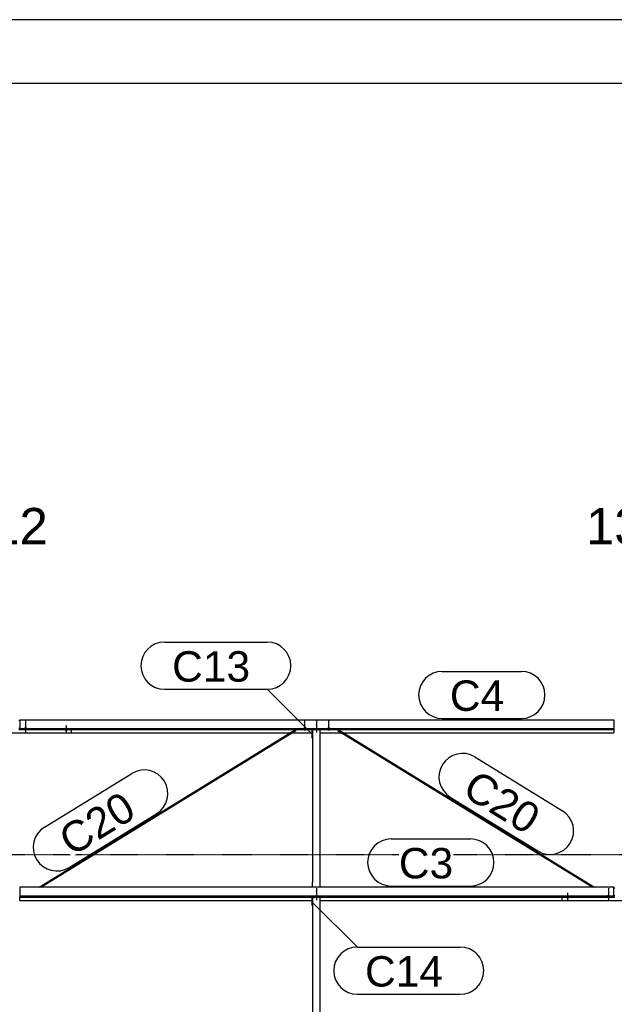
# Model space of a CAD drawing. Header units: millimetres. Extents: x -4888 to 73862, y -29046 to 15504.
# Tile 72 of 111: x 38501 to 42000, y 9708 to 15504. Entities that reach past the tile are written whole.
import ezdxf

# ---------------------------------------------------------------- set-up
doc = ezdxf.new("R2010")
doc.units = ezdxf.units.MM
doc.linetypes.add('DXK_LINE_DOT2', pattern=[3.9198, 1.9599, -1.9599])
doc.linetypes.add('DXK_LINE_DOT3', pattern=[5.9187, 2.979, -0.9799, 0.9799, -0.9799])
doc.styles.add('Arial', font='ARIAL.TTF', dxfattribs={"height": 0.2})

# ---------------------------------------------------------------- blocks, each defined once
blk = doc.blocks.new('Unknown-1953139-1278')
at = {"color": 7, "linetype": 'Continuous'}
for p, q in [((73861.9, 15503.7), (-4888.1, 15503.7)), ((73486.9, 15128.7), (-4513.1, 15128.7))]:
    blk.add_line(p, q, dxfattribs=at)
blk = doc.blocks.new('Part-1953139-17542 - 1282')
at = {"color": 3, "linetype": 'Continuous'}
for p, q in [((38497, 11380.7), (38503, 11380.7)), ((38193, 11303.8), (38193, 11324.9)), ((38807, 11303.8), (38193, 11303.8)), ((38497, 11334.2), (38503, 11334.2)), ((38497, 11325.7), (38503, 11325.7)), ((38807, 11303.8), (38807, 11324.9))]:
    blk.add_line(p, q, dxfattribs=at)
blk = doc.blocks.new('GridLine-1953139-4952 - 1282')
at = {"color": 136, "linetype": 'Continuous', "style": 'Arial'}
blk.add_text('12', height=214.89, dxfattribs=at).set_placement((38333.2, 12415))
blk = doc.blocks.new('GridLine-1953139-4961 - 1282')
at = {"color": 174, "linetype": 'DXK_LINE_DOT3'}
blk.add_line((-1750, 10590), (64750, 10590), dxfattribs=at)
blk = doc.blocks.new('Bolt-1953139-17543 - 1282')
at = {"color": 5, "linetype": 'Continuous'}
for p, q in [((38526.2, 11329.5), (38526, 11329.1)), ((38526, 11329.1), (38526, 11328.6)), ((38526, 11328.6), (38526, 11328.1)), ((38526, 11328.1), (38526.2, 11327.7)), ((38526.4, 11330), (38526.2, 11329.5)), ((38526.2, 11327.7), (38526.4, 11327.2)), ((38526.7, 11330.4), (38526.4, 11330)), ((38526.4, 11327.2), (38526.7, 11326.8)), ((38527.1, 11330.8), (38526.7, 11330.4)), ((38526.7, 11326.8), (38527.1, 11326.3)), ((38527.5, 11331.2), (38527.1, 11330.8)), ((38527.1, 11326.3), (38527.5, 11325.9)), ((38528, 11331.6), (38527.5, 11331.2)), ((38527.5, 11325.9), (38528, 11325.5)), ((38528.6, 11332), (38528, 11331.6)), ((38528, 11325.5), (38528.6, 11325.2)), ((38529.3, 11332.3), (38528.6, 11332)), ((38528.6, 11325.2), (38529.3, 11324.9)), ((38530, 11332.6), (38529.3, 11332.3)), ((38529.3, 11324.9), (38530, 11324.6)), ((38530.8, 11332.8), (38530, 11332.6)), ((38530, 11324.6), (38530.8, 11324.4)), ((38531.6, 11333), (38530.8, 11332.8)), ((38530.8, 11324.4), (38531.6, 11324.2)), ((38532.4, 11333.2), (38531.6, 11333)), ((38531.6, 11324.2), (38532.4, 11324)), ((38533.2, 11333.3), (38532.4, 11333.2)), ((38532.4, 11324), (38533.2, 11323.9)), ((38534.1, 11333.4), (38533.2, 11333.3)), ((38533.2, 11323.9), (38534.1, 11323.8)), ((38535, 11333.4), (38534.1, 11333.4)), ((38534.1, 11323.8), (38535, 11323.8)), ((38535, 11348.3), (38535, 11306)), ((38535.9, 11333.4), (38535, 11333.4)), ((38535, 11323.8), (38535.9, 11323.8)), ((38536.8, 11333.3), (38535.9, 11333.4)), ((38535.9, 11323.8), (38536.8, 11323.9)), ((38537.6, 11333.2), (38536.8, 11333.3)), ((38536.8, 11323.9), (38537.6, 11324)), ((38538.4, 11333), (38537.6, 11333.2)), ((38537.6, 11324), (38538.4, 11324.2)), ((38539.2, 11332.8), (38538.4, 11333)), ((38538.4, 11324.2), (38539.2, 11324.4)), ((38540, 11332.6), (38539.2, 11332.8)), ((38539.2, 11324.4), (38540, 11324.6)), ((38540.7, 11332.3), (38540, 11332.6)), ((38540, 11324.6), (38540.7, 11324.9)), ((38541.4, 11332), (38540.7, 11332.3)), ((38540.7, 11324.9), (38541.4, 11325.2)), ((38542, 11331.6), (38541.4, 11332)), ((38541.4, 11325.2), (38542, 11325.5)), ((38542.5, 11331.2), (38542, 11331.6)), ((38542, 11325.5), (38542.5, 11325.9)), ((38542.9, 11330.8), (38542.5, 11331.2)), ((38542.5, 11325.9), (38542.9, 11326.3)), ((38543.3, 11330.4), (38542.9, 11330.8)), ((38542.9, 11326.3), (38543.3, 11326.8)), ((38543.6, 11330), (38543.3, 11330.4)), ((38543.3, 11326.8), (38543.6, 11327.2)), ((38543.8, 11329.5), (38543.6, 11330)), ((38543.6, 11327.2), (38543.8, 11327.7)), ((38544, 11329.1), (38543.8, 11329.5)), ((38543.8, 11327.7), (38544, 11328.1)), ((38544, 11328.6), (38544, 11329.1)), ((38544, 11328.1), (38544, 11328.6))]:
    blk.add_line(p, q, dxfattribs=at)
blk = doc.blocks.new('Part-1953139-17759 - 1282')
at = {"color": 3, "linetype": 'Continuous'}
for p, q in [((41997, 10394.5), (42003, 10394.5)), ((41693, 10317.5), (41693, 10338.6)), ((42307, 10317.5), (41693, 10317.5)), ((41997, 10347.9), (42003, 10347.9)), ((41997, 10339.4), (42003, 10339.4)), ((42307, 10317.5), (42307, 10338.6))]:
    blk.add_line(p, q, dxfattribs=at)
blk = doc.blocks.new('GridLine-1953139-4953 - 1282')
at = {"color": 136, "linetype": 'Continuous', "style": 'Arial'}
blk.add_text('13', height=214.89, dxfattribs=at).set_placement((41833.2, 12415))
blk = doc.blocks.new('Part-1953139-17158 - 1282')
at = {"color": 3, "linetype": 'Continuous'}
for p, q in [((41997, 10396.9), (38503, 10396.9)), ((38503, 10396.9), (38503, 10338.6)), ((41997, 10338.6), (41997, 10396.9)), ((38503, 10346.1), (41997, 10346.1)), ((38503, 10338.6), (41997, 10338.6)), ((38503, 10319.9), (38503, 10338.6)), ((38503, 10319.9), (40222, 10319.9)), ((40269, 10319.9), (41693, 10319.9))]:
    blk.add_line(p, q, dxfattribs=at)
blk = doc.blocks.new('Part-1953139-17157 - 1282')
at = {"color": 3, "linetype": 'Continuous'}
for p, q in [((38503, 11383.2), (41997, 11383.2)), ((38503, 11383.2), (38503, 11324.9)), ((41997, 11383.2), (41997, 11324.9)), ((38503, 11332.4), (41997, 11332.4)), ((38503, 11324.9), (41997, 11324.9)), ((38807, 11306.2), (40093.5, 11306.2)), ((40102.6, 11306.2), (40222, 11306.2)), ((40269, 11306.2), (40397.4, 11306.2)), ((40406.5, 11306.2), (41997, 11306.2)), ((41997, 11324.9), (41997, 11306.2))]:
    blk.add_line(p, q, dxfattribs=at)
blk = doc.blocks.new('Bolt-1953139-17544 - 1282')
at = {"color": 5, "linetype": 'DXK_LINE_DOT2'}
blk.add_line((38535, 11378.1), (38535, 11335.8), dxfattribs=at)
blk = doc.blocks.new('Bolt-1953139-17547 - 1282')
at = {"color": 5, "linetype": 'Continuous'}
for p, q in [((38766.2, 11328.2), (38766, 11327.7)), ((38766, 11327.7), (38766, 11327.2)), ((38766, 11327.2), (38766, 11326.8)), ((38766, 11326.8), (38766.2, 11326.3)), ((38766.4, 11328.6), (38766.2, 11328.2)), ((38766.2, 11326.3), (38766.4, 11325.8)), ((38766.7, 11329.1), (38766.4, 11328.6)), ((38766.4, 11325.8), (38766.7, 11325.4)), ((38767.1, 11329.5), (38766.7, 11329.1)), ((38766.7, 11325.4), (38767.1, 11325)), ((38767.5, 11329.9), (38767.1, 11329.5)), ((38767.1, 11325), (38767.5, 11324.6)), ((38768, 11330.3), (38767.5, 11329.9)), ((38767.5, 11324.6), (38768, 11324.2)), ((38768.6, 11330.6), (38768, 11330.3)), ((38768, 11324.2), (38768.6, 11323.8)), ((38769.3, 11330.9), (38768.6, 11330.6)), ((38768.6, 11323.8), (38769.3, 11323.5)), ((38770, 11331.2), (38769.3, 11330.9)), ((38769.3, 11323.5), (38770, 11323.3)), ((38770.8, 11331.5), (38770, 11331.2)), ((38770, 11323.3), (38770.8, 11323)), ((38771.6, 11331.7), (38770.8, 11331.5)), ((38770.8, 11323), (38771.6, 11322.8)), ((38772.4, 11331.8), (38771.6, 11331.7)), ((38771.6, 11322.8), (38772.4, 11322.7)), ((38773.2, 11331.9), (38772.4, 11331.8)), ((38772.4, 11322.7), (38773.2, 11322.5)), ((38774.1, 11332), (38773.2, 11331.9)), ((38773.2, 11322.5), (38774.1, 11322.5)), ((38775, 11332), (38774.1, 11332)), ((38774.1, 11322.5), (38775, 11322.4)), ((38775, 11349.8), (38775, 11307.4)), ((38775.9, 11332), (38775, 11332)), ((38775, 11322.4), (38775.9, 11322.5)), ((38776.8, 11331.9), (38775.9, 11332)), ((38775.9, 11322.5), (38776.8, 11322.5)), ((38777.6, 11331.8), (38776.8, 11331.9)), ((38776.8, 11322.5), (38777.6, 11322.7)), ((38778.4, 11331.7), (38777.6, 11331.8)), ((38777.6, 11322.7), (38778.4, 11322.8)), ((38779.2, 11331.5), (38778.4, 11331.7)), ((38778.4, 11322.8), (38779.2, 11323)), ((38780, 11331.2), (38779.2, 11331.5)), ((38779.2, 11323), (38780, 11323.3)), ((38780.7, 11330.9), (38780, 11331.2)), ((38780, 11323.3), (38780.7, 11323.5)), ((38781.4, 11330.6), (38780.7, 11330.9)), ((38780.7, 11323.5), (38781.4, 11323.8)), ((38782, 11330.3), (38781.4, 11330.6)), ((38781.4, 11323.8), (38782, 11324.2)), ((38782.5, 11329.9), (38782, 11330.3)), ((38782, 11324.2), (38782.5, 11324.6)), ((38782.9, 11329.5), (38782.5, 11329.9)), ((38782.5, 11324.6), (38782.9, 11325)), ((38783.3, 11329.1), (38782.9, 11329.5)), ((38782.9, 11325), (38783.3, 11325.4)), ((38783.6, 11328.6), (38783.3, 11329.1)), ((38783.3, 11325.4), (38783.6, 11325.8)), ((38783.8, 11328.2), (38783.6, 11328.6)), ((38783.6, 11325.8), (38783.8, 11326.3)), ((38784, 11327.7), (38783.8, 11328.2)), ((38783.8, 11326.3), (38784, 11326.8)), ((38784, 11327.2), (38784, 11327.7)), ((38784, 11326.8), (38784, 11327.2))]:
    blk.add_line(p, q, dxfattribs=at)
blk = doc.blocks.new('Bolt-1953139-17760 - 1282')
at = {"color": 5, "linetype": 'Continuous'}
for p, q in [((41956.2, 10343.2), (41956, 10342.8)), ((41956, 10342.8), (41956, 10342.3)), ((41956, 10342.3), (41956, 10341.8)), ((41956, 10341.8), (41956.2, 10341.4)), ((41956.4, 10343.7), (41956.2, 10343.2)), ((41956.2, 10341.4), (41956.4, 10340.9)), ((41956.7, 10344.1), (41956.4, 10343.7)), ((41956.4, 10340.9), (41956.7, 10340.5)), ((41957.1, 10344.6), (41956.7, 10344.1)), ((41956.7, 10340.5), (41957.1, 10340)), ((41957.5, 10345), (41957.1, 10344.6)), ((41957.1, 10340), (41957.5, 10339.6)), ((41958, 10345.3), (41957.5, 10345)), ((41957.5, 10339.6), (41958, 10339.3)), ((41958.6, 10345.7), (41958, 10345.3)), ((41958, 10339.3), (41958.6, 10338.9)), ((41959.3, 10346), (41958.6, 10345.7)), ((41958.6, 10338.9), (41959.3, 10338.6)), ((41960, 10346.3), (41959.3, 10346)), ((41959.3, 10338.6), (41960, 10338.3)), ((41960.8, 10346.5), (41960, 10346.3)), ((41960, 10338.3), (41960.8, 10338.1)), ((41961.6, 10346.7), (41960.8, 10346.5)), ((41960.8, 10338.1), (41961.6, 10337.9)), ((41962.4, 10346.9), (41961.6, 10346.7)), ((41961.6, 10337.9), (41962.4, 10337.7)), ((41963.2, 10347), (41962.4, 10346.9)), ((41962.4, 10337.7), (41963.2, 10337.6)), ((41964.1, 10347.1), (41963.2, 10347)), ((41963.2, 10337.6), (41964.1, 10337.5)), ((41965, 10347.1), (41964.1, 10347.1)), ((41964.1, 10337.5), (41965, 10337.5)), ((41965, 10362), (41965, 10319.7)), ((41965.9, 10347.1), (41965, 10347.1)), ((41965, 10337.5), (41965.9, 10337.5)), ((41966.8, 10347), (41965.9, 10347.1)), ((41965.9, 10337.5), (41966.8, 10337.6)), ((41967.6, 10346.9), (41966.8, 10347)), ((41966.8, 10337.6), (41967.6, 10337.7)), ((41968.4, 10346.7), (41967.6, 10346.9)), ((41967.6, 10337.7), (41968.4, 10337.9)), ((41969.2, 10346.5), (41968.4, 10346.7)), ((41968.4, 10337.9), (41969.2, 10338.1)), ((41970, 10346.3), (41969.2, 10346.5)), ((41969.2, 10338.1), (41970, 10338.3)), ((41970.7, 10346), (41970, 10346.3)), ((41970, 10338.3), (41970.7, 10338.6)), ((41971.4, 10345.7), (41970.7, 10346)), ((41970.7, 10338.6), (41971.4, 10338.9)), ((41972, 10345.3), (41971.4, 10345.7)), ((41971.4, 10338.9), (41972, 10339.3)), ((41972.5, 10345), (41972, 10345.3)), ((41972, 10339.3), (41972.5, 10339.6)), ((41972.9, 10344.6), (41972.5, 10345)), ((41972.5, 10339.6), (41972.9, 10340)), ((41973.3, 10344.1), (41972.9, 10344.6)), ((41972.9, 10340), (41973.3, 10340.5)), ((41973.6, 10343.7), (41973.3, 10344.1)), ((41973.3, 10340.5), (41973.6, 10340.9)), ((41973.8, 10343.2), (41973.6, 10343.7)), ((41973.6, 10340.9), (41973.8, 10341.4)), ((41974, 10342.8), (41973.8, 10343.2)), ((41973.8, 10341.4), (41974, 10341.8)), ((41974, 10342.3), (41974, 10342.8)), ((41974, 10341.8), (41974, 10342.3))]:
    blk.add_line(p, q, dxfattribs=at)
blk = doc.blocks.new('Bolt-1953139-17761 - 1282')
at = {"color": 5, "linetype": 'DXK_LINE_DOT2'}
blk.add_line((41965, 10391.8), (41965, 10349.5), dxfattribs=at)
blk = doc.blocks.new('Bolt-1953139-17764 - 1282')
at = {"color": 5, "linetype": 'Continuous'}
for p, q in [((41716.2, 10341.9), (41716, 10341.4)), ((41716, 10341.4), (41716, 10340.9)), ((41716, 10340.9), (41716, 10340.5)), ((41716, 10340.5), (41716.2, 10340)), ((41716.4, 10342.3), (41716.2, 10341.9)), ((41716.2, 10340), (41716.4, 10339.6)), ((41716.7, 10342.8), (41716.4, 10342.3)), ((41716.4, 10339.6), (41716.7, 10339.1)), ((41717.1, 10343.2), (41716.7, 10342.8)), ((41716.7, 10339.1), (41717.1, 10338.7)), ((41717.5, 10343.6), (41717.1, 10343.2)), ((41717.1, 10338.7), (41717.5, 10338.3)), ((41718, 10344), (41717.5, 10343.6)), ((41717.5, 10338.3), (41718, 10337.9)), ((41718.6, 10344.3), (41718, 10344)), ((41718, 10337.9), (41718.6, 10337.6)), ((41719.3, 10344.7), (41718.6, 10344.3)), ((41718.6, 10337.6), (41719.3, 10337.2)), ((41720, 10344.9), (41719.3, 10344.7)), ((41719.3, 10337.2), (41720, 10337)), ((41720.8, 10345.2), (41720, 10344.9)), ((41720, 10337), (41720.8, 10336.7)), ((41721.6, 10345.4), (41720.8, 10345.2)), ((41720.8, 10336.7), (41721.6, 10336.5)), ((41722.4, 10345.5), (41721.6, 10345.4)), ((41721.6, 10336.5), (41722.4, 10336.4)), ((41723.2, 10345.6), (41722.4, 10345.5)), ((41722.4, 10336.4), (41723.2, 10336.3)), ((41724.1, 10345.7), (41723.2, 10345.6)), ((41723.2, 10336.3), (41724.1, 10336.2)), ((41725, 10345.7), (41724.1, 10345.7)), ((41724.1, 10336.2), (41725, 10336.2)), ((41725, 10363.5), (41725, 10321.1)), ((41725.9, 10345.7), (41725, 10345.7)), ((41725, 10336.2), (41725.9, 10336.2)), ((41726.8, 10345.6), (41725.9, 10345.7)), ((41725.9, 10336.2), (41726.8, 10336.3)), ((41727.6, 10345.5), (41726.8, 10345.6)), ((41726.8, 10336.3), (41727.6, 10336.4)), ((41728.4, 10345.4), (41727.6, 10345.5)), ((41727.6, 10336.4), (41728.4, 10336.5)), ((41729.2, 10345.2), (41728.4, 10345.4)), ((41728.4, 10336.5), (41729.2, 10336.7)), ((41730, 10344.9), (41729.2, 10345.2)), ((41729.2, 10336.7), (41730, 10337)), ((41730.7, 10344.7), (41730, 10344.9)), ((41730, 10337), (41730.7, 10337.2)), ((41731.4, 10344.3), (41730.7, 10344.7)), ((41730.7, 10337.2), (41731.4, 10337.6)), ((41732, 10344), (41731.4, 10344.3)), ((41731.4, 10337.6), (41732, 10337.9)), ((41732.5, 10343.6), (41732, 10344)), ((41732, 10337.9), (41732.5, 10338.3)), ((41732.9, 10343.2), (41732.5, 10343.6)), ((41732.5, 10338.3), (41732.9, 10338.7)), ((41733.3, 10342.8), (41732.9, 10343.2)), ((41732.9, 10338.7), (41733.3, 10339.1)), ((41733.6, 10342.3), (41733.3, 10342.8)), ((41733.3, 10339.1), (41733.6, 10339.6)), ((41733.8, 10341.9), (41733.6, 10342.3)), ((41733.6, 10339.6), (41733.8, 10340)), ((41734, 10341.4), (41733.8, 10341.9)), ((41733.8, 10340), (41734, 10340.5)), ((41734, 10340.9), (41734, 10341.4)), ((41734, 10340.5), (41734, 10340.9))]:
    blk.add_line(p, q, dxfattribs=at)
blk = doc.blocks.new('Part-1953139-18651 - 1282')
at = {"color": 3, "linetype": 'Continuous'}
for p, q in [((40222, 10289.3), (40222, 10338.6)), ((40224, 10338.6), (40224, 9393.6)), ((40269, 9364), (40269, 10338.6)), ((40224, 10289.3), (40222, 10289.3)), ((40224, 9393.6), (40222, 9393.6)), ((40222, 9393.6), (40222, 9364)), ((40224, 9364), (40224, 9393.6))]:
    blk.add_line(p, q, dxfattribs=at)
blk = doc.blocks.new('Part-1953139-18646 - 1282')
at = {"color": 3, "linetype": 'Continuous'}
for p, q in [((40222, 11275.6), (40222, 11324.9)), ((40224, 11324.9), (40224, 10426.5)), ((40269, 10396.9), (40269, 11324.9)), ((40224, 11275.6), (40222, 11275.6)), ((40224, 10426.5), (40222, 10426.5)), ((40222, 10426.5), (40222, 10396.9)), ((40224, 10396.9), (40224, 10426.5))]:
    blk.add_line(p, q, dxfattribs=at)
blk = doc.blocks.new('Bolt-1953139-18647 - 1282')
at = {"color": 5, "linetype": 'DXK_LINE_DOT2'}
blk.add_line((40250, 10351.6), (40250, 10394), dxfattribs=at)
blk = doc.blocks.new('Bolt-1953139-18648 - 1282')
at = {"color": 5, "linetype": 'DXK_LINE_DOT2'}
blk.add_line((40250, 10321.8), (40250, 10364.1), dxfattribs=at)
blk = doc.blocks.new('Bolt-1953139-18649 - 1282')
at = {"color": 5, "linetype": 'DXK_LINE_DOT2'}
blk.add_line((40250, 11337.1), (40250, 11379.4), dxfattribs=at)
blk = doc.blocks.new('Bolt-1953139-18650 - 1282')
at = {"color": 5, "linetype": 'DXK_LINE_DOT2'}
blk.add_line((40250, 11307.3), (40250, 11349.6), dxfattribs=at)
blk = doc.blocks.new('Part-1953139-19136 - 1282')
at = {"color": 3, "linetype": 'Continuous'}
for p, q in [((40373.5, 11321.2), (40373.9, 11322.6)), ((40373.8, 11320.8), (40373.5, 11321.2)), ((40373.8, 11320.8), (41874, 10396.9)), ((40373.9, 11322.6), (40375, 11324.2)), ((40375, 11324.2), (40375.8, 11324.9)), ((40376.2, 11324.9), (41883.1, 10396.9))]:
    blk.add_line(p, q, dxfattribs=at)
blk = doc.blocks.new('Bolt-1953139-19140 - 1282')
at = {"color": 5, "linetype": 'Continuous'}
for p, q in [((40311.2, 11329.5), (40311, 11329.1)), ((40311, 11329.1), (40311, 11328.6)), ((40311, 11328.6), (40311, 11328.1)), ((40311, 11328.1), (40311.2, 11327.7)), ((40311.4, 11330), (40311.2, 11329.5)), ((40311.2, 11327.7), (40311.4, 11327.2)), ((40311.7, 11330.4), (40311.4, 11330)), ((40311.4, 11327.2), (40311.7, 11326.8)), ((40312.1, 11330.8), (40311.7, 11330.4)), ((40311.7, 11326.8), (40312.1, 11326.3)), ((40312.5, 11331.2), (40312.1, 11330.8)), ((40312.1, 11326.3), (40312.5, 11325.9)), ((40313, 11331.6), (40312.5, 11331.2)), ((40312.5, 11325.9), (40313, 11325.6)), ((40313.6, 11332), (40313, 11331.6)), ((40313, 11325.6), (40313.6, 11325.2)), ((40314.3, 11332.3), (40313.6, 11332)), ((40313.6, 11325.2), (40314.3, 11324.9)), ((40315, 11332.6), (40314.3, 11332.3)), ((40314.3, 11324.9), (40315, 11324.6)), ((40315.8, 11332.8), (40315, 11332.6)), ((40315, 11324.6), (40315.8, 11324.4)), ((40316.6, 11333), (40315.8, 11332.8)), ((40315.8, 11324.4), (40316.6, 11324.2)), ((40317.4, 11333.2), (40316.6, 11333)), ((40316.6, 11324.2), (40317.4, 11324)), ((40318.2, 11333.3), (40317.4, 11333.2)), ((40317.4, 11324), (40318.2, 11323.9)), ((40319.1, 11333.4), (40318.2, 11333.3)), ((40318.2, 11323.9), (40319.1, 11323.8)), ((40320, 11333.4), (40319.1, 11333.4)), ((40319.1, 11323.8), (40320, 11323.8)), ((40320.9, 11333.4), (40320, 11333.4)), ((40320, 11325.2), (40320, 11333.3)), ((40320, 11323.8), (40320.9, 11323.8)), ((40321.8, 11333.3), (40320.9, 11333.4)), ((40320.9, 11323.8), (40321.8, 11323.9)), ((40322.6, 11333.2), (40321.8, 11333.3)), ((40321.8, 11323.9), (40322.6, 11324)), ((40323.4, 11333), (40322.6, 11333.2)), ((40322.6, 11324), (40323.4, 11324.2)), ((40324.2, 11332.8), (40323.4, 11333)), ((40323.4, 11324.2), (40324.2, 11324.4)), ((40325, 11332.6), (40324.2, 11332.8)), ((40324.2, 11324.4), (40325, 11324.6)), ((40325.7, 11332.3), (40325, 11332.6)), ((40325, 11324.6), (40325.7, 11324.9)), ((40326.4, 11332), (40325.7, 11332.3)), ((40325.7, 11324.9), (40326.4, 11325.2)), ((40327, 11331.6), (40326.4, 11332)), ((40326.4, 11325.2), (40327, 11325.6)), ((40327.5, 11331.2), (40327, 11331.6)), ((40327, 11325.6), (40327.5, 11325.9)), ((40327.9, 11330.8), (40327.5, 11331.2)), ((40327.5, 11325.9), (40327.9, 11326.3)), ((40328.3, 11330.4), (40327.9, 11330.8)), ((40327.9, 11326.3), (40328.3, 11326.8)), ((40328.6, 11330), (40328.3, 11330.4)), ((40328.3, 11326.8), (40328.6, 11327.2)), ((40328.8, 11329.5), (40328.6, 11330)), ((40328.6, 11327.2), (40328.8, 11327.7)), ((40329, 11329.1), (40328.8, 11329.5)), ((40328.8, 11327.7), (40329, 11328.1)), ((40329, 11328.6), (40329, 11329.1)), ((40329, 11328.1), (40329, 11328.6))]:
    blk.add_line(p, q, dxfattribs=at)
blk = doc.blocks.new('Part-1953139-19135 - 1282')
at = {"color": 3, "linetype": 'Continuous'}
for p, q in [((38616.9, 10396.9), (40123.8, 11324.9)), ((38626, 10396.9), (40126.2, 11320.8)), ((40124.2, 11324.9), (40125, 11324.2)), ((40125, 11324.2), (40126.1, 11322.6)), ((40126.1, 11322.6), (40126.5, 11321.2)), ((40126.5, 11321.2), (40126.2, 11320.8))]:
    blk.add_line(p, q, dxfattribs=at)
blk = doc.blocks.new('Bolt-1953139-19137 - 1282')
at = {"color": 5, "linetype": 'DXK_LINE_DOT2'}
blk.add_line((40180, 11337.9), (40180, 11380.2), dxfattribs=at)
blk = doc.blocks.new('Bolt-1953139-19138 - 1282')
at = {"color": 5, "linetype": 'Continuous'}
for p, q in [((40171.2, 11329.5), (40171, 11329.1)), ((40171, 11329.1), (40171, 11328.6)), ((40171, 11328.6), (40171, 11328.1)), ((40171, 11328.1), (40171.2, 11327.7)), ((40171.4, 11330), (40171.2, 11329.5)), ((40171.2, 11327.7), (40171.4, 11327.2)), ((40171.7, 11330.4), (40171.4, 11330)), ((40171.4, 11327.2), (40171.7, 11326.8)), ((40172.1, 11330.8), (40171.7, 11330.4)), ((40171.7, 11326.8), (40172.1, 11326.3)), ((40172.5, 11331.2), (40172.1, 11330.8)), ((40172.1, 11326.3), (40172.5, 11325.9)), ((40173, 11331.6), (40172.5, 11331.2)), ((40172.5, 11325.9), (40173, 11325.6)), ((40173.6, 11332), (40173, 11331.6)), ((40173, 11325.6), (40173.6, 11325.2)), ((40174.3, 11332.3), (40173.6, 11332)), ((40173.6, 11325.2), (40174.3, 11324.9)), ((40175, 11332.6), (40174.3, 11332.3)), ((40174.3, 11324.9), (40175, 11324.6)), ((40175.8, 11332.8), (40175, 11332.6)), ((40175, 11324.6), (40175.8, 11324.4)), ((40176.6, 11333), (40175.8, 11332.8)), ((40175.8, 11324.4), (40176.6, 11324.2)), ((40177.4, 11333.2), (40176.6, 11333)), ((40176.6, 11324.2), (40177.4, 11324)), ((40178.2, 11333.3), (40177.4, 11333.2)), ((40177.4, 11324), (40178.2, 11323.9)), ((40179.1, 11333.4), (40178.2, 11333.3)), ((40178.2, 11323.9), (40179.1, 11323.8)), ((40180, 11333.4), (40179.1, 11333.4)), ((40179.1, 11323.8), (40180, 11323.8)), ((40180.9, 11333.4), (40180, 11333.4)), ((40180, 11325.2), (40180, 11333.3)), ((40180, 11323.8), (40180.9, 11323.8)), ((40181.8, 11333.3), (40180.9, 11333.4)), ((40180.9, 11323.8), (40181.8, 11323.9)), ((40182.6, 11333.2), (40181.8, 11333.3)), ((40181.8, 11323.9), (40182.6, 11324)), ((40183.4, 11333), (40182.6, 11333.2)), ((40182.6, 11324), (40183.4, 11324.2)), ((40184.2, 11332.8), (40183.4, 11333)), ((40183.4, 11324.2), (40184.2, 11324.4)), ((40185, 11332.6), (40184.2, 11332.8)), ((40184.2, 11324.4), (40185, 11324.6)), ((40185.7, 11332.3), (40185, 11332.6)), ((40185, 11324.6), (40185.7, 11324.9)), ((40186.4, 11332), (40185.7, 11332.3)), ((40185.7, 11324.9), (40186.4, 11325.2)), ((40187, 11331.6), (40186.4, 11332)), ((40186.4, 11325.2), (40187, 11325.6)), ((40187.5, 11331.2), (40187, 11331.6)), ((40187, 11325.6), (40187.5, 11325.9)), ((40187.9, 11330.8), (40187.5, 11331.2)), ((40187.5, 11325.9), (40187.9, 11326.3)), ((40188.3, 11330.4), (40187.9, 11330.8)), ((40187.9, 11326.3), (40188.3, 11326.8)), ((40188.6, 11330), (40188.3, 11330.4)), ((40188.3, 11326.8), (40188.6, 11327.2)), ((40188.8, 11329.5), (40188.6, 11330)), ((40188.6, 11327.2), (40188.8, 11327.7)), ((40189, 11329.1), (40188.8, 11329.5)), ((40188.8, 11327.7), (40189, 11328.1)), ((40189, 11328.6), (40189, 11329.1)), ((40189, 11328.1), (40189, 11328.6))]:
    blk.add_line(p, q, dxfattribs=at)
blk = doc.blocks.new('Bolt-1953139-19139 - 1282')
at = {"color": 5, "linetype": 'DXK_LINE_DOT2'}
blk.add_line((40320, 11337.9), (40320, 11380.2), dxfattribs=at)
blk = doc.blocks.new('Mark-1953139-19867 - 1282')
at = {"color": 0}
blk.add_wipeout([(39197.6, 10816.2), (39099.2, 10975.8), (38708.8, 10735.4), (38807.2, 10575.7)], dxfattribs=at)
blk.add_wipeout([(39197.6, 10816.2), (39099.2, 10975.8), (38708.8, 10735.4), (38807.2, 10575.7)], dxfattribs=at)
at = {"color": 136, "linetype": 'Continuous'}
for p, q in [((38646.9, 10750.1), (39161.9, 11067.2)), ((38792.4, 10513.8), (39307.4, 10830.9))]:
    blk.add_line(p, q, dxfattribs=at)
for centre, radius, start, end in [((39234.6, 10949.1), 138.8, 301.62606, 121.62606), ((38719.7, 10632), 138.7, 121.62606, 301.62606)]:
    blk.add_arc(centre, radius, start, end, dxfattribs=at)
at = {"color": 2, "style": 'Arial'}
blk.add_text('C20', height=179.08, rotation=31.62727, dxfattribs=at).set_placement((38807.2, 10575.7))
blk = doc.blocks.new('Mark-1953139-19325 - 1282')
at = {"color": 136, "linetype": 'Continuous'}
for p, q in [((40987.5, 11668.2), (41453.2, 11668.2)), ((40987.5, 11390.7), (41453.2, 11390.7))]:
    blk.add_line(p, q, dxfattribs=at)
for centre, radius, start, end in [((40987.5, 11529.4), 138.7, 90.00001, 270.00001), ((41453.2, 11529.4), 138.8, 270.00001, 90.00001)]:
    blk.add_arc(centre, radius, start, end, dxfattribs=at)
at = {"color": 0}
blk.add_wipeout([(41352, 11435.7), (41352, 11623.2), (41032.5, 11623.2), (41032.5, 11435.7)], dxfattribs=at)
blk.add_wipeout([(41352, 11435.7), (41352, 11623.2), (41032.5, 11623.2), (41032.5, 11435.7)], dxfattribs=at)
at = {"color": 2, "style": 'Arial'}
blk.add_text('C4', height=179.08, dxfattribs=at).set_placement((41032.5, 11435.7))
blk = doc.blocks.new('Mark-1953139-19326 - 1282')
at = {"color": 136, "linetype": 'Continuous'}
for p, q in [((40687.5, 10681.9), (41153.2, 10681.9)), ((40687.5, 10404.4), (41153.2, 10404.4))]:
    blk.add_line(p, q, dxfattribs=at)
for centre, radius, start, end in [((40687.5, 10543.1), 138.7, 90.00001, 270.00001), ((41153.2, 10543.1), 138.8, 270.00001, 90.00001)]:
    blk.add_arc(centre, radius, start, end, dxfattribs=at)
at = {"color": 0}
blk.add_wipeout([(41052, 10449.4), (41052, 10636.9), (40732.5, 10636.9), (40732.5, 10449.4)], dxfattribs=at)
blk.add_wipeout([(41052, 10449.4), (41052, 10636.9), (40732.5, 10636.9), (40732.5, 10449.4)], dxfattribs=at)
at = {"color": 2, "style": 'Arial'}
blk.add_text('C3', height=179.08, dxfattribs=at).set_placement((40732.5, 10449.4))
blk = doc.blocks.new('Mark-1953139-19700 - 1282')
at = {"color": 136, "linetype": 'Continuous'}
for p, q in [((39353.3, 11840), (39958.1, 11840)), ((39353.3, 11562.5), (39958.1, 11562.5)), ((40223.2, 11297.4), (39958.1, 11562.5))]:
    blk.add_line(p, q, dxfattribs=at)
for centre, start, end in [((39353.3, 11701.3), 90, 270), ((39958.1, 11701.3), 270, 90)]:
    blk.add_arc(centre, 138.8, start, end, dxfattribs=at)
at = {"color": 0}
blk.add_wipeout([(39856.8, 11607.5), (39856.8, 11795), (39398.3, 11795), (39398.3, 11607.5)], dxfattribs=at)
blk.add_wipeout([(39856.8, 11607.5), (39856.8, 11795), (39398.3, 11795), (39398.3, 11607.5)], dxfattribs=at)
at = {"color": 2, "style": 'Arial'}
blk.add_text('C13', height=179.08, dxfattribs=at).set_placement((39398.3, 11607.5))
blk = doc.blocks.new('Mark-1953139-19701 - 1282')
at = {"color": 136, "linetype": 'Continuous'}
for p, q in [((40223.2, 10310.3), (40488.4, 10045.2)), ((40488.4, 10045.2), (41093.2, 10045.2)), ((40488.4, 9767.7), (41093.2, 9767.7))]:
    blk.add_line(p, q, dxfattribs=at)
for centre, start, end in [((40488.4, 9906.4), 90, 270), ((41093.2, 9906.4), 270, 90)]:
    blk.add_arc(centre, 138.8, start, end, dxfattribs=at)
at = {"color": 0}
blk.add_wipeout([(40991.9, 9812.7), (40991.9, 10000.2), (40533.4, 10000.2), (40533.4, 9812.7)], dxfattribs=at)
blk.add_wipeout([(40991.9, 9812.7), (40991.9, 10000.2), (40533.4, 10000.2), (40533.4, 9812.7)], dxfattribs=at)
at = {"color": 2, "style": 'Arial'}
blk.add_text('C14', height=179.08, dxfattribs=at).set_placement((40533.4, 9812.7))
blk = doc.blocks.new('Mark-1953139-19868 - 1282')
at = {"color": 0}
blk.add_wipeout([(41486.8, 10702.6), (41585.1, 10862.3), (41194.7, 11102.7), (41096.4, 10943)], dxfattribs=at)
blk.add_wipeout([(41486.8, 10702.6), (41585.1, 10862.3), (41194.7, 11102.7), (41096.4, 10943)], dxfattribs=at)
at = {"color": 136, "linetype": 'Continuous'}
for p, q in [((41180, 11164.6), (41694.9, 10847.5)), ((41034.5, 10928.3), (41549.4, 10611.2))]:
    blk.add_line(p, q, dxfattribs=at)
for centre, start, end in [((41107.2, 11046.5), 58.37395, 238.37395), ((41622.2, 10729.3), 238.37395, 58.37395)]:
    blk.add_arc(centre, 138.8, start, end, dxfattribs=at)
at = {"color": 2, "style": 'Arial'}
blk.add_text('C20', height=179.08, rotation=-31.62727, dxfattribs=at).set_placement((41096.4, 10943))

msp = doc.modelspace()

# ---------------------------------------------------------------- block references
for name in ['Unknown-1953139-1278', 'GridLine-1953139-4952 - 1282', 'GridLine-1953139-4953 - 1282', 'Part-1953139-17542 - 1282', 'Part-1953139-17157 - 1282', 'Bolt-1953139-17544 - 1282', 'Bolt-1953139-19137 - 1282', 'Bolt-1953139-18649 - 1282', 'Bolt-1953139-19139 - 1282', 'Bolt-1953139-17543 - 1282', 'Part-1953139-19135 - 1282', 'Bolt-1953139-17547 - 1282', 'Bolt-1953139-19138 - 1282', 'Part-1953139-18646 - 1282', 'Bolt-1953139-18650 - 1282', 'Bolt-1953139-19140 - 1282', 'Part-1953139-19136 - 1282', 'GridLine-1953139-4961 - 1282', 'Part-1953139-17158 - 1282', 'Bolt-1953139-18647 - 1282', 'Part-1953139-17759 - 1282', 'Bolt-1953139-17761 - 1282', 'Part-1953139-18651 - 1282', 'Bolt-1953139-18648 - 1282', 'Bolt-1953139-17764 - 1282', 'Bolt-1953139-17760 - 1282']:
    msp.add_blockref(name, (0, 0))

# ---------------------------------------------------------------- next in the draw order: block references
for name in ['Mark-1953139-19700 - 1282', 'Mark-1953139-19325 - 1282', 'Mark-1953139-19867 - 1282', 'Mark-1953139-19326 - 1282', 'Mark-1953139-19701 - 1282']:
    msp.add_blockref(name, (0, 0))

# ---------------------------------------------------------------- next in the draw order: block references
msp.add_blockref('Mark-1953139-19868 - 1282', (0, 0))

doc.saveas('drawing.dxf')
